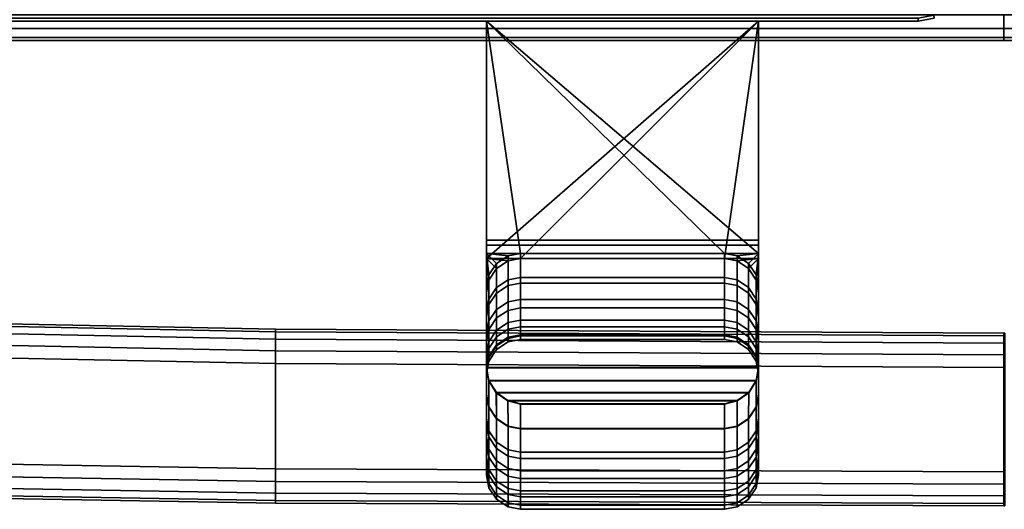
# Model space of a CAD drawing. Extents: x -17.9 to 17.9, y -15.4 to 14.9.
# Tile 4 of 9: x -4.5 to 0, y -15.4 to -13.2. Entities that reach past the tile are written whole.
import ezdxf

# ---------------------------------------------------------------- set-up
doc = ezdxf.new("R2010")
doc.units = 0
doc.linetypes.add('SOLIDLINE', pattern=[0])
for name, color, linetype in [('BSH_B36CT80SNB_SYMBOL___Doors', 7, 'SOLIDLINE'), ('BSH_B36CT80SNB_SYMBOL___Drawer', 7, 'SOLIDLINE'), ('BSH_B36CT80SNB_SYMBOL___Handle', 7, 'SOLIDLINE'), ('BSH_B36CT80SNB_SYMBOL___Handle_', 7, 'SOLIDLINE')]:
    doc.layers.add(name, color=color, linetype=linetype)

msp = doc.modelspace()

# ---------------------------------------------------------------- linework, layer by layer
at = {"layer": 'BSH_B36CT80SNB_SYMBOL___Doors', "color": 7}
for points in [[(-17.7291, -13.1891, 71.7825), (-17.7291, -13.2037, 71.7093), (-0.390636, -13.2037, 71.7093), (-0.390636, -13.1891, 71.7825)], [(-0.390636, -13.1891, 27.4997), (-0.390636, -13.2037, 27.5728), (-17.7291, -13.2037, 27.5728), (-17.7291, -13.1891, 27.4997)], [(-0.390636, -13.2037, 71.7093), (-17.7291, -13.2037, 71.7093), (-17.7291, -13.2037, 27.5728), (-0.390636, -13.2037, 27.5728)], [(-0.319023, -13.175, 71.7809), (-0.390636, -13.1891, 71.7825), (-0.390636, -13.2037, 71.7093), (-0.317447, -13.1891, 71.7093)], [(-0.319023, -13.175, 27.5012), (-0.317447, -13.1891, 27.5728), (-0.390636, -13.2037, 27.5728), (-0.390636, -13.1891, 27.4997)], [(-0.390636, -13.2037, 27.5728), (-0.317447, -13.1891, 27.5728), (-0.317447, -13.1891, 71.7093), (-0.390636, -13.2037, 71.7093)]]:
    msp.add_3dface(points, dxfattribs=at)
at = {"layer": 'BSH_B36CT80SNB_SYMBOL___Drawer', "color": 7}
for points in [[(-0.000751, -13.2356, 26.8263), (-0.000751, -13.1735, 26.8678), (-17.7291, -13.1735, 26.8678), (-17.7291, -13.2356, 26.8263)], [(-0.000751, -13.2356, 1.23129), (-17.7291, -13.2356, 1.23129), (-17.7291, -13.1735, 1.18983), (-0.000751, -13.1735, 1.18983)], [(-0.000751, -13.2356, 1.23129), (-0.000751, -13.1735, 1.18983), (17.7291, -13.1735, 1.18983), (17.7291, -13.2356, 1.23129)], [(-0.000751, -13.2356, 26.8263), (17.7291, -13.2356, 26.8263), (17.7291, -13.1735, 26.8678), (-0.000751, -13.1735, 26.8678)], [(-0.000751, -13.277, 26.7643), (-0.000751, -13.2356, 26.8263), (-17.7291, -13.2356, 26.8263), (-17.7291, -13.277, 26.7643)], [(-0.000751, -13.277, 1.29333), (-17.7291, -13.277, 1.29333), (-17.7291, -13.2356, 1.23129), (-0.000751, -13.2356, 1.23129)], [(-0.000751, -13.277, 1.29333), (-0.000751, -13.2356, 1.23129), (17.7291, -13.2356, 1.23129), (17.7291, -13.277, 1.29333)], [(-0.000751, -13.277, 26.7643), (17.7291, -13.277, 26.7643), (17.7291, -13.2356, 26.8263), (-0.000751, -13.2356, 26.8263)], [(-0.000751, -13.2916, 26.6911), (-0.000751, -13.277, 26.7643), (-17.7291, -13.277, 26.7643), (-17.7291, -13.2916, 26.6911)], [(-0.000751, -13.2916, 1.36652), (-17.7291, -13.2916, 1.36652), (-17.7291, -13.277, 1.29333), (-0.000751, -13.277, 1.29333)], [(-0.000751, -13.2916, 1.36652), (-15.7279, -13.2916, 24.5729), (-17.7291, -13.2916, 26.6911)], [(-0.000751, -13.2916, 1.36652), (-17.7291, -13.2916, 26.6911), (-17.7291, -13.2916, 1.36652)], [(-15.7279, -13.2916, 25.8184), (-0.000751, -13.2916, 26.6911), (-17.7291, -13.2916, 26.6911)], [(-0.000751, -13.2916, 1.36652), (-13.6804, -13.2916, 24.5729), (-15.7279, -13.2916, 24.5729)], [(-15.7279, -13.2916, 25.8184), (-13.6804, -13.2916, 25.8184), (-0.000751, -13.2916, 26.6911)], [(-0.000751, -13.2916, 1.36652), (-0.000751, -13.2916, 26.6911), (-13.6804, -13.2916, 25.8184)], [(-0.000751, -13.2916, 1.36652), (-13.6804, -13.2916, 25.8184), (-13.6804, -13.2916, 24.5729)], [(-0.000751, -13.2916, 1.36652), (-0.000751, -13.277, 1.29333), (17.7291, -13.277, 1.29333), (17.7291, -13.2916, 1.36652)], [(-0.000751, -13.2916, 26.6911), (17.7291, -13.2916, 26.6911), (17.7291, -13.277, 26.7643), (-0.000751, -13.277, 26.7643)], [(17.7291, -13.2916, 1.36652), (13.647, -13.2916, 24.5729), (-0.000751, -13.2916, 26.6911)], [(-0.000751, -13.2916, 26.6911), (13.647, -13.2916, 24.5729), (13.647, -13.2916, 25.8184)], [(-0.000751, -13.2916, 26.6911), (13.647, -13.2916, 25.8184), (17.7291, -13.2916, 26.6911)], [(-0.000751, -13.2916, 1.36652), (17.7291, -13.2916, 1.36652), (-0.000751, -13.2916, 26.6911)]]:
    msp.add_3dface(points, dxfattribs=at)
at = {"layer": 'BSH_B36CT80SNB_SYMBOL___Handle', "color": 7}
for points in [[(-2.35459, -14.2212, 65.038), (-2.35459, -13.2037, 65.038), (-2.35459, -13.2037, 62.9617), (-2.35459, -14.2819, 62.9617)], [(-1.1167, -13.2037, 34.238), (-1.1167, -14.1979, 34.238), (-2.35459, -14.1979, 34.238), (-2.35459, -13.2037, 34.238)], [(-2.35459, -13.2037, 65.038), (-2.35459, -14.2212, 65.038), (-1.1167, -14.2212, 65.038), (-1.1167, -13.2037, 65.038)], [(-2.35459, -14.2586, 36.3107), (-2.35459, -13.2037, 36.3107), (-2.35459, -13.2037, 34.238), (-2.35459, -14.1979, 34.238)], [(-2.35459, -13.2037, 36.3107), (-2.35459, -14.2586, 36.3107), (-2.19971, -14.2586, 36.3107)], [(-2.35459, -13.2037, 36.3107), (-2.19971, -14.2586, 36.3107), (-1.27159, -14.2586, 36.3107)], [(-2.35459, -13.2037, 36.3107), (-1.27159, -14.2586, 36.3107), (-1.1167, -14.2586, 36.3107)], [(-2.35459, -13.2037, 36.3107), (-1.1167, -14.2586, 36.3107), (-1.1167, -13.2037, 36.3107)], [(-1.1167, -13.2037, 62.9617), (-2.19971, -14.2819, 62.9617), (-2.35459, -14.2819, 62.9617)], [(-1.1167, -13.2037, 62.9617), (-2.35459, -14.2819, 62.9617), (-2.35459, -13.2037, 62.9617)], [(-1.1167, -13.2037, 62.9617), (-1.27159, -14.2819, 62.9617), (-2.19971, -14.2819, 62.9617)], [(-1.1167, -13.2037, 62.9617), (-1.1167, -14.2819, 62.9617), (-1.27159, -14.2819, 62.9617)], [(-1.1167, -13.2037, 65.038), (-1.1167, -14.2212, 65.038), (-1.1167, -14.2819, 62.9617), (-1.1167, -13.2037, 62.9617)], [(-1.1167, -13.2037, 36.3107), (-1.1167, -14.2586, 36.3107), (-1.1167, -14.1979, 34.238), (-1.1167, -13.2037, 34.238)], [(-1.1167, -14.1979, 34.238), (-1.1167, -14.7791, 34.2758), (-2.35459, -14.7791, 34.2758), (-2.35459, -14.1979, 34.238)], [(-2.35459, -14.1979, 34.238), (-2.35459, -14.7791, 34.2758), (-2.35459, -14.9007, 36.3107)], [(-2.35459, -14.1979, 34.238), (-2.35459, -14.9007, 36.3107), (-2.35459, -14.4137, 36.3107)], [(-2.35459, -14.1979, 34.238), (-2.35459, -14.4137, 36.3107), (-2.35459, -14.2586, 36.3107)], [(-1.1167, -14.2586, 36.3107), (-1.1167, -14.7791, 34.2758), (-1.1167, -14.1979, 34.238)], [(-2.35459, -14.2212, 65.038), (-2.35459, -14.7774, 65.0137), (-1.1167, -14.7774, 65.0137), (-1.1167, -14.2212, 65.038)], [(-2.35459, -14.2819, 62.9617), (-2.35459, -14.7774, 65.0137), (-2.35459, -14.2212, 65.038)], [(-1.1167, -14.2212, 65.038), (-1.1167, -14.7774, 65.0137), (-1.1167, -14.8989, 62.9617)], [(-1.1167, -14.2212, 65.038), (-1.1167, -14.8989, 62.9617), (-1.1167, -14.437, 62.9617)], [(-1.1167, -14.2212, 65.038), (-1.1167, -14.437, 62.9617), (-1.1167, -14.2819, 62.9617)], [(-2.35459, -14.2586, 36.3107), (-2.34372, -14.3566, 36.3107), (-2.30923, -14.304, 36.3107)], [(-2.35459, -14.4137, 36.3107), (-2.34372, -14.3566, 36.3107), (-2.35459, -14.2586, 36.3107)], [(-2.30923, -14.304, 36.3107), (-2.25672, -14.2695, 36.3107), (-2.35459, -14.2586, 36.3107)], [(-2.25672, -14.2695, 36.3107), (-2.19971, -14.2586, 36.3107), (-2.35459, -14.2586, 36.3107)], [(-2.35459, -14.2819, 62.9617), (-2.25672, -14.2928, 62.9617), (-2.30923, -14.3274, 62.9617)], [(-2.34372, -14.3799, 62.9617), (-2.35459, -14.437, 62.9617), (-2.35459, -14.2819, 62.9617)], [(-2.25672, -14.2928, 62.9617), (-2.35459, -14.2819, 62.9617), (-2.19971, -14.2819, 62.9617)], [(-2.30923, -14.3274, 62.9617), (-2.34372, -14.3799, 62.9617), (-2.35459, -14.2819, 62.9617)], [(-2.35459, -14.2819, 62.9617), (-2.35459, -14.437, 62.9617), (-2.35459, -14.8989, 62.9617)], [(-2.35459, -14.2819, 62.9617), (-2.35459, -14.8989, 62.9617), (-2.35459, -14.7774, 65.0137)], [(-2.25672, -14.2695, 36.3107), (-2.30923, -14.304, 36.3107), (-2.30923, -14.4134, 38.2607), (-2.25672, -14.3789, 38.2607)], [(-2.19971, -14.2586, 36.3107), (-2.25672, -14.2695, 36.3107), (-2.25672, -14.3789, 38.2607), (-2.19971, -14.368, 38.2607)], [(-2.19971, -14.3933, 60.7731), (-2.25672, -14.4042, 60.7731), (-2.25672, -14.2928, 62.9617), (-2.19971, -14.2819, 62.9617)], [(-1.27159, -14.368, 38.2607), (-1.27159, -14.2586, 36.3107), (-2.19971, -14.2586, 36.3107), (-2.19971, -14.368, 38.2607)], [(-1.27159, -14.3933, 60.7731), (-2.19971, -14.3933, 60.7731), (-2.19971, -14.2819, 62.9617), (-1.27159, -14.2819, 62.9617)], [(-1.1167, -14.2586, 36.3107), (-1.27159, -14.2586, 36.3107), (-1.21457, -14.2695, 36.3107)], [(-1.21457, -14.2695, 36.3107), (-1.27159, -14.2586, 36.3107), (-1.27159, -14.368, 38.2607), (-1.21457, -14.3789, 38.2607)], [(-1.21457, -14.4042, 60.7731), (-1.27159, -14.3933, 60.7731), (-1.27159, -14.2819, 62.9617), (-1.21457, -14.2928, 62.9617)], [(-1.1167, -14.2819, 62.9617), (-1.21457, -14.2928, 62.9617), (-1.27159, -14.2819, 62.9617)], [(-1.21457, -14.2695, 36.3107), (-1.16207, -14.304, 36.3107), (-1.1167, -14.2586, 36.3107)], [(-1.16207, -14.304, 36.3107), (-1.21457, -14.2695, 36.3107), (-1.21457, -14.3789, 38.2607), (-1.16207, -14.4134, 38.2607)], [(-1.16207, -14.3274, 62.9617), (-1.21457, -14.2928, 62.9617), (-1.1167, -14.2819, 62.9617)], [(-1.16207, -14.304, 36.3107), (-1.12758, -14.3566, 36.3107), (-1.1167, -14.2586, 36.3107)], [(-1.12758, -14.3799, 62.9617), (-1.16207, -14.3274, 62.9617), (-1.1167, -14.2819, 62.9617)], [(-1.1167, -14.2586, 36.3107), (-1.12758, -14.3566, 36.3107), (-1.1167, -14.4137, 36.3107)], [(-1.1167, -14.2819, 62.9617), (-1.1167, -14.437, 62.9617), (-1.12758, -14.3799, 62.9617)], [(-1.1167, -14.2586, 36.3107), (-1.1167, -14.4137, 36.3107), (-1.1167, -14.9007, 36.3107)], [(-1.1167, -14.2586, 36.3107), (-1.1167, -14.9007, 36.3107), (-1.1167, -14.7791, 34.2758)], [(-2.30923, -14.304, 36.3107), (-2.34372, -14.3566, 36.3107), (-2.34372, -14.466, 38.2607), (-2.30923, -14.4134, 38.2607)], [(-2.30923, -14.4387, 60.7731), (-2.34372, -14.4913, 60.7731), (-2.34372, -14.3799, 62.9617), (-2.30923, -14.3274, 62.9617)], [(-2.25672, -14.4042, 60.7731), (-2.30923, -14.4387, 60.7731), (-2.30923, -14.3274, 62.9617), (-2.25672, -14.2928, 62.9617)], [(-1.16207, -14.4387, 60.7731), (-1.21457, -14.4042, 60.7731), (-1.21457, -14.2928, 62.9617), (-1.16207, -14.3274, 62.9617)], [(-1.12758, -14.3566, 36.3107), (-1.16207, -14.304, 36.3107), (-1.16207, -14.4134, 38.2607), (-1.12758, -14.466, 38.2607)], [(-1.12758, -14.4913, 60.7731), (-1.16207, -14.4387, 60.7731), (-1.16207, -14.3274, 62.9617), (-1.12758, -14.3799, 62.9617)], [(-2.34372, -14.3566, 36.3107), (-2.35459, -14.4137, 36.3107), (-2.35459, -14.5231, 38.2607), (-2.34372, -14.466, 38.2607)], [(-2.34372, -14.4913, 60.7731), (-2.35459, -14.5484, 60.7731), (-2.35459, -14.437, 62.9617), (-2.34372, -14.3799, 62.9617)], [(-2.25672, -14.3789, 38.2607), (-2.30923, -14.4134, 38.2607), (-2.30923, -14.5129, 40.7927), (-2.25672, -14.4784, 40.7927)], [(-2.19971, -14.368, 38.2607), (-2.25672, -14.3789, 38.2607), (-2.25672, -14.4784, 40.7927), (-2.19971, -14.4675, 40.7927)], [(-1.27159, -14.4675, 40.7927), (-1.27159, -14.368, 38.2607), (-2.19971, -14.368, 38.2607), (-2.19971, -14.4675, 40.7927)], [(-1.21457, -14.3789, 38.2607), (-1.27159, -14.368, 38.2607), (-1.27159, -14.4675, 40.7927), (-1.21457, -14.4784, 40.7927)], [(-1.16207, -14.4134, 38.2607), (-1.21457, -14.3789, 38.2607), (-1.21457, -14.4784, 40.7927), (-1.16207, -14.5129, 40.7927)], [(-1.1167, -14.4137, 36.3107), (-1.12758, -14.3566, 36.3107), (-1.12758, -14.466, 38.2607), (-1.1167, -14.5231, 38.2607)], [(-1.1167, -14.5484, 60.7731), (-1.12758, -14.4913, 60.7731), (-1.12758, -14.3799, 62.9617), (-1.1167, -14.437, 62.9617)], [(-2.35459, -14.5231, 38.2607), (-2.35459, -14.4137, 36.3107), (-2.35459, -14.9007, 36.3107), (-2.35459, -15.0074, 38.2607)], [(-2.30923, -14.4134, 38.2607), (-2.34372, -14.466, 38.2607), (-2.34372, -14.5655, 40.7927), (-2.30923, -14.5129, 40.7927)], [(-2.25672, -14.5174, 57.8533), (-2.30923, -14.552, 57.8533), (-2.30923, -14.4387, 60.7731), (-2.25672, -14.4042, 60.7731)], [(-2.19971, -14.5066, 57.8533), (-2.25672, -14.5174, 57.8533), (-2.25672, -14.4042, 60.7731), (-2.19971, -14.3933, 60.7731)], [(-1.27159, -14.3933, 60.7731), (-1.27159, -14.5066, 57.8533), (-2.19971, -14.5066, 57.8533), (-2.19971, -14.3933, 60.7731)], [(-1.21457, -14.5174, 57.8533), (-1.27159, -14.5066, 57.8533), (-1.27159, -14.3933, 60.7731), (-1.21457, -14.4042, 60.7731)], [(-1.16207, -14.552, 57.8533), (-1.21457, -14.5174, 57.8533), (-1.21457, -14.4042, 60.7731), (-1.16207, -14.4387, 60.7731)], [(-1.12758, -14.466, 38.2607), (-1.16207, -14.4134, 38.2607), (-1.16207, -14.5129, 40.7927), (-1.12758, -14.5655, 40.7927)], [(-1.1167, -15.0074, 38.2607), (-1.1167, -14.9007, 36.3107), (-1.1167, -14.4137, 36.3107), (-1.1167, -14.5231, 38.2607)], [(-2.35459, -14.5484, 60.7731), (-2.35459, -15.0352, 60.7731), (-2.35459, -14.8989, 62.9617), (-2.35459, -14.437, 62.9617)], [(-2.34372, -14.466, 38.2607), (-2.35459, -14.5231, 38.2607), (-2.35459, -14.6226, 40.7927), (-2.34372, -14.5655, 40.7927)], [(-2.30923, -14.552, 57.8533), (-2.34372, -14.6045, 57.8533), (-2.34372, -14.4913, 60.7731), (-2.30923, -14.4387, 60.7731)], [(-2.19971, -14.4675, 40.7927), (-2.25672, -14.4784, 40.7927), (-2.25672, -14.5729, 43.2543), (-2.19971, -14.562, 43.2543)], [(-1.27159, -14.562, 43.2543), (-1.27159, -14.4675, 40.7927), (-2.19971, -14.4675, 40.7927), (-2.19971, -14.562, 43.2543)], [(-1.21457, -14.4784, 40.7927), (-1.27159, -14.4675, 40.7927), (-1.27159, -14.562, 43.2543), (-1.21457, -14.5729, 43.2543)], [(-1.12758, -14.6045, 57.8533), (-1.16207, -14.552, 57.8533), (-1.16207, -14.4387, 60.7731), (-1.12758, -14.4913, 60.7731)], [(-1.1167, -14.5231, 38.2607), (-1.12758, -14.466, 38.2607), (-1.12758, -14.5655, 40.7927), (-1.1167, -14.6226, 40.7927)], [(-1.1167, -15.0352, 60.7731), (-1.1167, -14.5484, 60.7731), (-1.1167, -14.437, 62.9617), (-1.1167, -14.8989, 62.9617)], [(-2.34372, -14.6045, 57.8533), (-2.35459, -14.6615, 57.8533), (-2.35459, -14.5484, 60.7731), (-2.34372, -14.4913, 60.7731)], [(-2.30923, -14.5129, 40.7927), (-2.34372, -14.5655, 40.7927), (-2.34372, -14.6599, 43.2543), (-2.30923, -14.6074, 43.2543)], [(-2.25672, -14.4784, 40.7927), (-2.30923, -14.5129, 40.7927), (-2.30923, -14.6074, 43.2543), (-2.25672, -14.5729, 43.2543)], [(-2.19971, -14.5923, 54.9335), (-2.25672, -14.6032, 54.9335), (-2.25672, -14.5174, 57.8533), (-2.19971, -14.5066, 57.8533)], [(-1.27159, -14.5066, 57.8533), (-1.27159, -14.5923, 54.9335), (-2.19971, -14.5923, 54.9335), (-2.19971, -14.5066, 57.8533)], [(-1.21457, -14.6032, 54.9335), (-1.27159, -14.5923, 54.9335), (-1.27159, -14.5066, 57.8533), (-1.21457, -14.5174, 57.8533)], [(-1.16207, -14.5129, 40.7927), (-1.21457, -14.4784, 40.7927), (-1.21457, -14.5729, 43.2543), (-1.16207, -14.6074, 43.2543)], [(-1.12758, -14.5655, 40.7927), (-1.16207, -14.5129, 40.7927), (-1.16207, -14.6074, 43.2543), (-1.12758, -14.6599, 43.2543)], [(-1.1167, -14.6615, 57.8533), (-1.12758, -14.6045, 57.8533), (-1.12758, -14.4913, 60.7731), (-1.1167, -14.5484, 60.7731)], [(-2.35459, -14.6226, 40.7927), (-2.35459, -14.5231, 38.2607), (-2.35459, -15.0074, 38.2607), (-2.35459, -15.0914, 40.7927)], [(-2.35459, -14.5484, 60.7731), (-2.35459, -14.6615, 57.8533), (-2.35459, -15.1271, 57.8533), (-2.35459, -15.0352, 60.7731)], [(-2.30923, -14.6377, 54.9335), (-2.34372, -14.6902, 54.9335), (-2.34372, -14.6045, 57.8533), (-2.30923, -14.552, 57.8533)], [(-2.25672, -14.6032, 54.9335), (-2.30923, -14.6377, 54.9335), (-2.30923, -14.552, 57.8533), (-2.25672, -14.5174, 57.8533)], [(-1.16207, -14.6377, 54.9335), (-1.21457, -14.6032, 54.9335), (-1.21457, -14.5174, 57.8533), (-1.16207, -14.552, 57.8533)], [(-1.12758, -14.6902, 54.9335), (-1.16207, -14.6377, 54.9335), (-1.16207, -14.552, 57.8533), (-1.12758, -14.6045, 57.8533)], [(-1.1167, -15.0914, 40.7927), (-1.1167, -15.0074, 38.2607), (-1.1167, -14.5231, 38.2607), (-1.1167, -14.6226, 40.7927)], [(-1.1167, -15.0352, 60.7731), (-1.1167, -15.1271, 57.8533), (-1.1167, -14.6615, 57.8533), (-1.1167, -14.5484, 60.7731)], [(-2.34372, -14.5655, 40.7927), (-2.35459, -14.6226, 40.7927), (-2.35459, -14.7169, 43.2543), (-2.34372, -14.6599, 43.2543)], [(-2.34372, -14.6902, 54.9335), (-2.35459, -14.7472, 54.9335), (-2.35459, -14.6615, 57.8533), (-2.34372, -14.6045, 57.8533)], [(-2.25672, -14.5729, 43.2543), (-2.30923, -14.6074, 43.2543), (-2.30923, -14.674, 46.1741), (-2.25672, -14.6395, 46.1741)], [(-2.25672, -14.6446, 52.0137), (-2.30923, -14.6791, 52.0137), (-2.30923, -14.6377, 54.9335), (-2.25672, -14.6032, 54.9335)], [(-2.19971, -14.562, 43.2543), (-2.25672, -14.5729, 43.2543), (-2.25672, -14.6395, 46.1741), (-2.19971, -14.6286, 46.1741)], [(-2.19971, -14.6337, 52.0137), (-2.25672, -14.6446, 52.0137), (-2.25672, -14.6032, 54.9335), (-2.19971, -14.5923, 54.9335)], [(-1.27159, -14.6286, 46.1741), (-1.27159, -14.562, 43.2543), (-2.19971, -14.562, 43.2543), (-2.19971, -14.6286, 46.1741)], [(-1.27159, -14.5923, 54.9335), (-1.27159, -14.6337, 52.0137), (-2.19971, -14.6337, 52.0137), (-2.19971, -14.5923, 54.9335)], [(-1.21457, -14.5729, 43.2543), (-1.27159, -14.562, 43.2543), (-1.27159, -14.6286, 46.1741), (-1.21457, -14.6395, 46.1741)], [(-1.21457, -14.6446, 52.0137), (-1.27159, -14.6337, 52.0137), (-1.27159, -14.5923, 54.9335), (-1.21457, -14.6032, 54.9335)], [(-1.16207, -14.6074, 43.2543), (-1.21457, -14.5729, 43.2543), (-1.21457, -14.6395, 46.1741), (-1.16207, -14.674, 46.1741)], [(-1.16207, -14.6791, 52.0137), (-1.21457, -14.6446, 52.0137), (-1.21457, -14.6032, 54.9335), (-1.16207, -14.6377, 54.9335)], [(-1.1167, -14.6226, 40.7927), (-1.12758, -14.5655, 40.7927), (-1.12758, -14.6599, 43.2543), (-1.1167, -14.7169, 43.2543)], [(-1.1167, -14.7472, 54.9335), (-1.12758, -14.6902, 54.9335), (-1.12758, -14.6045, 57.8533), (-1.1167, -14.6615, 57.8533)], [(-2.35459, -14.7169, 43.2543), (-2.35459, -14.6226, 40.7927), (-2.35459, -15.0914, 40.7927), (-2.35459, -15.1833, 43.2543)], [(-2.30923, -14.6074, 43.2543), (-2.34372, -14.6599, 43.2543), (-2.34372, -14.7265, 46.1741), (-2.30923, -14.674, 46.1741)], [(-2.30923, -14.6791, 52.0137), (-2.34372, -14.7316, 52.0137), (-2.34372, -14.6902, 54.9335), (-2.30923, -14.6377, 54.9335)], [(-2.25672, -14.6395, 46.1741), (-2.30923, -14.674, 46.1741), (-2.30923, -14.6955, 49.0939), (-2.25672, -14.6611, 49.0939)], [(-2.25672, -14.6611, 49.0939), (-2.30923, -14.6955, 49.0939), (-2.30923, -14.6791, 52.0137), (-2.25672, -14.6446, 52.0137)], [(-2.19971, -14.6286, 46.1741), (-2.25672, -14.6395, 46.1741), (-2.25672, -14.6611, 49.0939), (-2.19971, -14.6502, 49.0939)], [(-2.19971, -14.6502, 49.0939), (-2.25672, -14.6611, 49.0939), (-2.25672, -14.6446, 52.0137), (-2.19971, -14.6337, 52.0137)], [(-1.27159, -14.6502, 49.0939), (-1.27159, -14.6286, 46.1741), (-2.19971, -14.6286, 46.1741), (-2.19971, -14.6502, 49.0939)], [(-1.27159, -14.6337, 52.0137), (-1.27159, -14.6502, 49.0939), (-2.19971, -14.6502, 49.0939), (-2.19971, -14.6337, 52.0137)], [(-1.21457, -14.6395, 46.1741), (-1.27159, -14.6286, 46.1741), (-1.27159, -14.6502, 49.0939), (-1.21457, -14.6611, 49.0939)], [(-1.21457, -14.6611, 49.0939), (-1.27159, -14.6502, 49.0939), (-1.27159, -14.6337, 52.0137), (-1.21457, -14.6446, 52.0137)], [(-1.16207, -14.674, 46.1741), (-1.21457, -14.6395, 46.1741), (-1.21457, -14.6611, 49.0939), (-1.16207, -14.6955, 49.0939)], [(-1.16207, -14.6955, 49.0939), (-1.21457, -14.6611, 49.0939), (-1.21457, -14.6446, 52.0137), (-1.16207, -14.6791, 52.0137)], [(-1.12758, -14.6599, 43.2543), (-1.16207, -14.6074, 43.2543), (-1.16207, -14.674, 46.1741), (-1.12758, -14.7265, 46.1741)], [(-1.12758, -14.7316, 52.0137), (-1.16207, -14.6791, 52.0137), (-1.16207, -14.6377, 54.9335), (-1.12758, -14.6902, 54.9335)], [(-1.1167, -15.1833, 43.2543), (-1.1167, -15.0914, 40.7927), (-1.1167, -14.6226, 40.7927), (-1.1167, -14.7169, 43.2543)], [(-2.34372, -14.6599, 43.2543), (-2.35459, -14.7169, 43.2543), (-2.35459, -14.7835, 46.1741), (-2.34372, -14.7265, 46.1741)], [(-2.35459, -14.6615, 57.8533), (-2.35459, -14.7472, 54.9335), (-2.35459, -15.2094, 54.9335), (-2.35459, -15.1271, 57.8533)], [(-2.34372, -14.7316, 52.0137), (-2.35459, -14.7886, 52.0137), (-2.35459, -14.7472, 54.9335), (-2.34372, -14.6902, 54.9335)], [(-2.30923, -14.674, 46.1741), (-2.34372, -14.7265, 46.1741), (-2.34372, -14.7481, 49.0939), (-2.30923, -14.6955, 49.0939)], [(-2.30923, -14.6955, 49.0939), (-2.34372, -14.7481, 49.0939), (-2.34372, -14.7316, 52.0137), (-2.30923, -14.6791, 52.0137)], [(-1.12758, -14.7265, 46.1741), (-1.16207, -14.674, 46.1741), (-1.16207, -14.6955, 49.0939), (-1.12758, -14.7481, 49.0939)], [(-1.12758, -14.7481, 49.0939), (-1.16207, -14.6955, 49.0939), (-1.16207, -14.6791, 52.0137), (-1.12758, -14.7316, 52.0137)], [(-1.1167, -14.7169, 43.2543), (-1.12758, -14.6599, 43.2543), (-1.12758, -14.7265, 46.1741), (-1.1167, -14.7835, 46.1741)], [(-1.1167, -14.7886, 52.0137), (-1.12758, -14.7316, 52.0137), (-1.12758, -14.6902, 54.9335), (-1.1167, -14.7472, 54.9335)], [(-1.1167, -15.1271, 57.8533), (-1.1167, -15.2094, 54.9335), (-1.1167, -14.7472, 54.9335), (-1.1167, -14.6615, 57.8533)], [(-2.35459, -14.7835, 46.1741), (-2.35459, -14.7169, 43.2543), (-2.35459, -15.1833, 43.2543), (-2.35459, -15.2474, 46.1741)], [(-2.34372, -14.7265, 46.1741), (-2.35459, -14.7835, 46.1741), (-2.35459, -14.8051, 49.0939), (-2.34372, -14.7481, 49.0939)], [(-2.34372, -14.7481, 49.0939), (-2.35459, -14.8051, 49.0939), (-2.35459, -14.7886, 52.0137), (-2.34372, -14.7316, 52.0137)], [(-1.1167, -14.7835, 46.1741), (-1.12758, -14.7265, 46.1741), (-1.12758, -14.7481, 49.0939), (-1.1167, -14.8051, 49.0939)], [(-1.1167, -14.8051, 49.0939), (-1.12758, -14.7481, 49.0939), (-1.12758, -14.7316, 52.0137), (-1.1167, -14.7886, 52.0137)], [(-1.1167, -15.2474, 46.1741), (-1.1167, -15.1833, 43.2543), (-1.1167, -14.7169, 43.2543), (-1.1167, -14.7835, 46.1741)], [(-2.35459, -14.7472, 54.9335), (-2.35459, -14.7886, 52.0137), (-2.35459, -15.2475, 52.0137), (-2.35459, -15.2094, 54.9335)], [(-2.35459, -14.8989, 62.9617), (-2.34372, -14.956, 62.9617), (-2.34383, -14.8361, 65.0008), (-2.35459, -14.7774, 65.0137)], [(-2.35459, -14.7774, 65.0137), (-2.34383, -14.8361, 65.0008), (-1.12746, -14.8361, 65.0008), (-1.1167, -14.7774, 65.0137)], [(-2.35459, -14.7791, 34.2758), (-2.34386, -14.8381, 34.29), (-2.34372, -14.9578, 36.3107), (-2.35459, -14.9007, 36.3107)], [(-1.1167, -14.7791, 34.2758), (-1.12744, -14.8381, 34.29), (-2.34386, -14.8381, 34.29), (-2.35459, -14.7791, 34.2758)], [(-2.35459, -14.8051, 49.0939), (-2.35459, -14.7835, 46.1741), (-2.35459, -15.2474, 46.1741), (-2.35459, -15.2665, 49.0939)], [(-1.1167, -14.7774, 65.0137), (-1.12746, -14.8361, 65.0008), (-1.12758, -14.956, 62.9617), (-1.1167, -14.8989, 62.9617)], [(-1.1167, -14.9007, 36.3107), (-1.12758, -14.9578, 36.3107), (-1.12744, -14.8381, 34.29), (-1.1167, -14.7791, 34.2758)], [(-1.1167, -15.2094, 54.9335), (-1.1167, -15.2475, 52.0137), (-1.1167, -14.7886, 52.0137), (-1.1167, -14.7472, 54.9335)], [(-1.1167, -15.2665, 49.0939), (-1.1167, -15.2474, 46.1741), (-1.1167, -14.7835, 46.1741), (-1.1167, -14.8051, 49.0939)], [(-2.35459, -14.7886, 52.0137), (-2.35459, -14.8051, 49.0939), (-2.35459, -15.2665, 49.0939), (-2.35459, -15.2475, 52.0137)], [(-1.1167, -15.2475, 52.0137), (-1.1167, -15.2665, 49.0939), (-1.1167, -14.8051, 49.0939), (-1.1167, -14.7886, 52.0137)], [(-2.34386, -14.8381, 34.29), (-2.31003, -14.8922, 34.3263), (-2.30923, -15.0103, 36.3107), (-2.34372, -14.9578, 36.3107)], [(-1.12744, -14.8381, 34.29), (-1.16127, -14.8922, 34.3263), (-2.31003, -14.8922, 34.3263), (-2.34386, -14.8381, 34.29)], [(-2.34372, -14.956, 62.9617), (-2.30923, -15.0086, 62.9617), (-2.30989, -14.8903, 64.9655), (-2.34383, -14.8361, 65.0008)], [(-2.34383, -14.8361, 65.0008), (-2.30989, -14.8903, 64.9655), (-1.16141, -14.8903, 64.9655), (-1.12746, -14.8361, 65.0008)], [(-1.12746, -14.8361, 65.0008), (-1.16141, -14.8903, 64.9655), (-1.16207, -15.0086, 62.9617), (-1.12758, -14.956, 62.9617)], [(-1.12758, -14.9578, 36.3107), (-1.16207, -15.0103, 36.3107), (-1.16127, -14.8922, 34.3263), (-1.12744, -14.8381, 34.29)], [(-2.35459, -15.0352, 60.7731), (-2.34372, -15.0922, 60.7731), (-2.34372, -14.956, 62.9617), (-2.35459, -14.8989, 62.9617)], [(-2.35459, -14.9007, 36.3107), (-2.34372, -14.9578, 36.3107), (-2.34372, -15.0644, 38.2607), (-2.35459, -15.0074, 38.2607)], [(-2.31003, -14.8922, 34.3263), (-2.25796, -14.9292, 34.3791), (-2.25672, -15.0449, 36.3107), (-2.30923, -15.0103, 36.3107)], [(-1.16127, -14.8922, 34.3263), (-1.21333, -14.9292, 34.3791), (-2.25796, -14.9292, 34.3791), (-2.31003, -14.8922, 34.3263)], [(-2.30923, -15.0086, 62.9617), (-2.25672, -15.0431, 62.9617), (-2.25775, -14.9273, 64.9134), (-2.30989, -14.8903, 64.9655)], [(-2.30989, -14.8903, 64.9655), (-2.25775, -14.9273, 64.9134), (-1.21355, -14.9273, 64.9134), (-1.16141, -14.8903, 64.9655)], [(-1.16141, -14.8903, 64.9655), (-1.21355, -14.9273, 64.9134), (-1.21457, -15.0431, 62.9617), (-1.16207, -15.0086, 62.9617)], [(-1.16207, -15.0103, 36.3107), (-1.21457, -15.0449, 36.3107), (-1.21333, -14.9292, 34.3791), (-1.16127, -14.8922, 34.3263)], [(-1.1167, -14.8989, 62.9617), (-1.12758, -14.956, 62.9617), (-1.12758, -15.0922, 60.7731), (-1.1167, -15.0352, 60.7731)], [(-1.1167, -15.0074, 38.2607), (-1.12758, -15.0644, 38.2607), (-1.12758, -14.9578, 36.3107), (-1.1167, -14.9007, 36.3107)], [(-2.34372, -15.0922, 60.7731), (-2.30923, -15.1448, 60.7731), (-2.30923, -15.0086, 62.9617), (-2.34372, -14.956, 62.9617)], [(-2.34372, -14.9578, 36.3107), (-2.30923, -15.0103, 36.3107), (-2.30923, -15.117, 38.2607), (-2.34372, -15.0644, 38.2607)], [(-2.25796, -14.9292, 34.3791), (-2.19971, -14.9433, 34.4364), (-2.19971, -15.0558, 36.3107), (-2.25672, -15.0449, 36.3107)], [(-1.21333, -14.9292, 34.3791), (-1.27159, -14.9433, 34.4364), (-2.19971, -14.9433, 34.4364), (-2.25796, -14.9292, 34.3791)], [(-2.25672, -15.0431, 62.9617), (-2.19971, -15.054, 62.9617), (-2.19971, -14.9415, 64.8565), (-2.25775, -14.9273, 64.9134)], [(-2.25775, -14.9273, 64.9134), (-2.19971, -14.9415, 64.8565), (-1.27159, -14.9415, 64.8565), (-1.21355, -14.9273, 64.9134)], [(-1.27159, -15.054, 62.9617), (-1.27159, -14.9415, 64.8565), (-2.19971, -14.9415, 64.8565), (-2.19971, -15.054, 62.9617)], [(-1.27159, -14.9433, 34.4364), (-1.27159, -15.0558, 36.3107), (-2.19971, -15.0558, 36.3107), (-2.19971, -14.9433, 34.4364)], [(-1.21355, -14.9273, 64.9134), (-1.27159, -14.9415, 64.8565), (-1.27159, -15.054, 62.9617), (-1.21457, -15.0431, 62.9617)], [(-1.21457, -15.0449, 36.3107), (-1.27159, -15.0558, 36.3107), (-1.27159, -14.9433, 34.4364), (-1.21333, -14.9292, 34.3791)], [(-1.12758, -14.956, 62.9617), (-1.16207, -15.0086, 62.9617), (-1.16207, -15.1448, 60.7731), (-1.12758, -15.0922, 60.7731)], [(-1.12758, -15.0644, 38.2607), (-1.16207, -15.117, 38.2607), (-1.16207, -15.0103, 36.3107), (-1.12758, -14.9578, 36.3107)], [(-2.35459, -15.0074, 38.2607), (-2.34372, -15.0644, 38.2607), (-2.34372, -15.1484, 40.7927), (-2.35459, -15.0914, 40.7927)], [(-2.30923, -15.1448, 60.7731), (-2.25672, -15.1793, 60.7731), (-2.25672, -15.0431, 62.9617), (-2.30923, -15.0086, 62.9617)], [(-1.16207, -15.0086, 62.9617), (-1.21457, -15.0431, 62.9617), (-1.21457, -15.1793, 60.7731), (-1.16207, -15.1448, 60.7731)], [(-1.1167, -15.0914, 40.7927), (-1.12758, -15.1484, 40.7927), (-1.12758, -15.0644, 38.2607), (-1.1167, -15.0074, 38.2607)], [(-2.35459, -15.1271, 57.8533), (-2.34372, -15.1841, 57.8533), (-2.34372, -15.0922, 60.7731), (-2.35459, -15.0352, 60.7731)], [(-2.30923, -15.0103, 36.3107), (-2.25672, -15.0449, 36.3107), (-2.25672, -15.1515, 38.2607), (-2.30923, -15.117, 38.2607)], [(-2.25672, -15.1793, 60.7731), (-2.19971, -15.1902, 60.7731), (-2.19971, -15.054, 62.9617), (-2.25672, -15.0431, 62.9617)], [(-2.25672, -15.0449, 36.3107), (-2.19971, -15.0558, 36.3107), (-2.19971, -15.1624, 38.2607), (-2.25672, -15.1515, 38.2607)], [(-2.19971, -15.1902, 60.7731), (-1.27159, -15.1902, 60.7731), (-1.27159, -15.054, 62.9617), (-2.19971, -15.054, 62.9617)], [(-1.21457, -15.0431, 62.9617), (-1.27159, -15.054, 62.9617), (-1.27159, -15.1902, 60.7731), (-1.21457, -15.1793, 60.7731)], [(-1.21457, -15.1515, 38.2607), (-1.27159, -15.1624, 38.2607), (-1.27159, -15.0558, 36.3107), (-1.21457, -15.0449, 36.3107)], [(-1.16207, -15.117, 38.2607), (-1.21457, -15.1515, 38.2607), (-1.21457, -15.0449, 36.3107), (-1.16207, -15.0103, 36.3107)], [(-1.1167, -15.0352, 60.7731), (-1.12758, -15.0922, 60.7731), (-1.12758, -15.1841, 57.8533), (-1.1167, -15.1271, 57.8533)], [(-2.35459, -15.0914, 40.7927), (-2.34372, -15.1484, 40.7927), (-2.34372, -15.2404, 43.2543), (-2.35459, -15.1833, 43.2543)], [(-2.34372, -15.0644, 38.2607), (-2.30923, -15.117, 38.2607), (-2.30923, -15.201, 40.7927), (-2.34372, -15.1484, 40.7927)], [(-2.34372, -15.1841, 57.8533), (-2.30923, -15.2367, 57.8533), (-2.30923, -15.1448, 60.7731), (-2.34372, -15.0922, 60.7731)], [(-2.19971, -15.1624, 38.2607), (-2.19971, -15.0558, 36.3107), (-1.27159, -15.0558, 36.3107), (-1.27159, -15.1624, 38.2607)], [(-1.12758, -15.1484, 40.7927), (-1.16207, -15.201, 40.7927), (-1.16207, -15.117, 38.2607), (-1.12758, -15.0644, 38.2607)], [(-1.12758, -15.0922, 60.7731), (-1.16207, -15.1448, 60.7731), (-1.16207, -15.2367, 57.8533), (-1.12758, -15.1841, 57.8533)], [(-1.1167, -15.1833, 43.2543), (-1.12758, -15.2404, 43.2543), (-1.12758, -15.1484, 40.7927), (-1.1167, -15.0914, 40.7927)], [(-2.35459, -15.2094, 54.9335), (-2.34372, -15.2664, 54.9335), (-2.34372, -15.1841, 57.8533), (-2.35459, -15.1271, 57.8533)], [(-2.30923, -15.117, 38.2607), (-2.25672, -15.1515, 38.2607), (-2.25672, -15.2355, 40.7927), (-2.30923, -15.201, 40.7927)], [(-1.16207, -15.201, 40.7927), (-1.21457, -15.2355, 40.7927), (-1.21457, -15.1515, 38.2607), (-1.16207, -15.117, 38.2607)], [(-1.1167, -15.1271, 57.8533), (-1.12758, -15.1841, 57.8533), (-1.12758, -15.2664, 54.9335), (-1.1167, -15.2094, 54.9335)], [(-2.35459, -15.1833, 43.2543), (-2.34372, -15.2404, 43.2543), (-2.34372, -15.3045, 46.1741), (-2.35459, -15.2474, 46.1741)], [(-2.34372, -15.1484, 40.7927), (-2.30923, -15.201, 40.7927), (-2.30923, -15.2929, 43.2543), (-2.34372, -15.2404, 43.2543)], [(-2.34372, -15.2664, 54.9335), (-2.30923, -15.319, 54.9335), (-2.30923, -15.2367, 57.8533), (-2.34372, -15.1841, 57.8533)], [(-2.30923, -15.2367, 57.8533), (-2.25672, -15.2712, 57.8533), (-2.25672, -15.1793, 60.7731), (-2.30923, -15.1448, 60.7731)], [(-2.25672, -15.1515, 38.2607), (-2.19971, -15.1624, 38.2607), (-2.19971, -15.2464, 40.7927), (-2.25672, -15.2355, 40.7927)], [(-2.25672, -15.2712, 57.8533), (-2.19971, -15.2821, 57.8533), (-2.19971, -15.1902, 60.7731), (-2.25672, -15.1793, 60.7731)], [(-2.19971, -15.2464, 40.7927), (-2.19971, -15.1624, 38.2607), (-1.27159, -15.1624, 38.2607), (-1.27159, -15.2464, 40.7927)], [(-1.21457, -15.2355, 40.7927), (-1.27159, -15.2464, 40.7927), (-1.27159, -15.1624, 38.2607), (-1.21457, -15.1515, 38.2607)], [(-1.21457, -15.1793, 60.7731), (-1.27159, -15.1902, 60.7731), (-1.27159, -15.2821, 57.8533), (-1.21457, -15.2712, 57.8533)], [(-1.16207, -15.1448, 60.7731), (-1.21457, -15.1793, 60.7731), (-1.21457, -15.2712, 57.8533), (-1.16207, -15.2367, 57.8533)], [(-1.12758, -15.2404, 43.2543), (-1.16207, -15.2929, 43.2543), (-1.16207, -15.201, 40.7927), (-1.12758, -15.1484, 40.7927)], [(-1.12758, -15.1841, 57.8533), (-1.16207, -15.2367, 57.8533), (-1.16207, -15.319, 54.9335), (-1.12758, -15.2664, 54.9335)], [(-1.1167, -15.2474, 46.1741), (-1.12758, -15.3045, 46.1741), (-1.12758, -15.2404, 43.2543), (-1.1167, -15.1833, 43.2543)], [(-2.35459, -15.2475, 52.0137), (-2.34372, -15.3045, 52.0137), (-2.34372, -15.2664, 54.9335), (-2.35459, -15.2094, 54.9335)], [(-2.30923, -15.201, 40.7927), (-2.25672, -15.2355, 40.7927), (-2.25672, -15.3274, 43.2543), (-2.30923, -15.2929, 43.2543)], [(-2.19971, -15.1902, 60.7731), (-2.19971, -15.2821, 57.8533), (-1.27159, -15.2821, 57.8533), (-1.27159, -15.1902, 60.7731)], [(-1.16207, -15.2929, 43.2543), (-1.21457, -15.3274, 43.2543), (-1.21457, -15.2355, 40.7927), (-1.16207, -15.201, 40.7927)], [(-1.1167, -15.2094, 54.9335), (-1.12758, -15.2664, 54.9335), (-1.12758, -15.3045, 52.0137), (-1.1167, -15.2475, 52.0137)], [(-2.35459, -15.2474, 46.1741), (-2.34372, -15.3045, 46.1741), (-2.34372, -15.3235, 49.0939), (-2.35459, -15.2665, 49.0939)], [(-2.35459, -15.2665, 49.0939), (-2.34372, -15.3235, 49.0939), (-2.34372, -15.3045, 52.0137), (-2.35459, -15.2475, 52.0137)], [(-2.34372, -15.2404, 43.2543), (-2.30923, -15.2929, 43.2543), (-2.30923, -15.357, 46.1741), (-2.34372, -15.3045, 46.1741)], [(-2.34372, -15.3045, 52.0137), (-2.30923, -15.357, 52.0137), (-2.30923, -15.319, 54.9335), (-2.34372, -15.2664, 54.9335)], [(-2.30923, -15.319, 54.9335), (-2.25672, -15.3535, 54.9335), (-2.25672, -15.2712, 57.8533), (-2.30923, -15.2367, 57.8533)], [(-2.25672, -15.2355, 40.7927), (-2.19971, -15.2464, 40.7927), (-2.19971, -15.3383, 43.2543), (-2.25672, -15.3274, 43.2543)], [(-2.25672, -15.3535, 54.9335), (-2.19971, -15.3643, 54.9335), (-2.19971, -15.2821, 57.8533), (-2.25672, -15.2712, 57.8533)], [(-2.19971, -15.3383, 43.2543), (-2.19971, -15.2464, 40.7927), (-1.27159, -15.2464, 40.7927), (-1.27159, -15.3383, 43.2543)], [(-1.21457, -15.3274, 43.2543), (-1.27159, -15.3383, 43.2543), (-1.27159, -15.2464, 40.7927), (-1.21457, -15.2355, 40.7927)], [(-1.21457, -15.2712, 57.8533), (-1.27159, -15.2821, 57.8533), (-1.27159, -15.3643, 54.9335), (-1.21457, -15.3535, 54.9335)], [(-1.16207, -15.2367, 57.8533), (-1.21457, -15.2712, 57.8533), (-1.21457, -15.3535, 54.9335), (-1.16207, -15.319, 54.9335)], [(-1.12758, -15.3045, 46.1741), (-1.16207, -15.357, 46.1741), (-1.16207, -15.2929, 43.2543), (-1.12758, -15.2404, 43.2543)], [(-1.12758, -15.2664, 54.9335), (-1.16207, -15.319, 54.9335), (-1.16207, -15.357, 52.0137), (-1.12758, -15.3045, 52.0137)], [(-1.1167, -15.2665, 49.0939), (-1.12758, -15.3235, 49.0939), (-1.12758, -15.3045, 46.1741), (-1.1167, -15.2474, 46.1741)], [(-1.1167, -15.2475, 52.0137), (-1.12758, -15.3045, 52.0137), (-1.12758, -15.3235, 49.0939), (-1.1167, -15.2665, 49.0939)], [(-2.34372, -15.3235, 49.0939), (-2.30923, -15.376, 49.0939), (-2.30923, -15.357, 52.0137), (-2.34372, -15.3045, 52.0137)], [(-2.34372, -15.3045, 46.1741), (-2.30923, -15.357, 46.1741), (-2.30923, -15.376, 49.0939), (-2.34372, -15.3235, 49.0939)], [(-2.30923, -15.2929, 43.2543), (-2.25672, -15.3274, 43.2543), (-2.25672, -15.3915, 46.1741), (-2.30923, -15.357, 46.1741)], [(-2.30923, -15.357, 52.0137), (-2.25672, -15.3915, 52.0137), (-2.25672, -15.3535, 54.9335), (-2.30923, -15.319, 54.9335)], [(-2.19971, -15.2821, 57.8533), (-2.19971, -15.3643, 54.9335), (-1.27159, -15.3643, 54.9335), (-1.27159, -15.2821, 57.8533)], [(-1.16207, -15.357, 46.1741), (-1.21457, -15.3915, 46.1741), (-1.21457, -15.3274, 43.2543), (-1.16207, -15.2929, 43.2543)], [(-1.16207, -15.319, 54.9335), (-1.21457, -15.3535, 54.9335), (-1.21457, -15.3915, 52.0137), (-1.16207, -15.357, 52.0137)], [(-1.12758, -15.3045, 52.0137), (-1.16207, -15.357, 52.0137), (-1.16207, -15.376, 49.0939), (-1.12758, -15.3235, 49.0939)], [(-1.12758, -15.3235, 49.0939), (-1.16207, -15.376, 49.0939), (-1.16207, -15.357, 46.1741), (-1.12758, -15.3045, 46.1741)], [(-2.30923, -15.376, 49.0939), (-2.25672, -15.4105, 49.0939), (-2.25672, -15.3915, 52.0137), (-2.30923, -15.357, 52.0137)], [(-2.30923, -15.357, 46.1741), (-2.25672, -15.3915, 46.1741), (-2.25672, -15.4105, 49.0939), (-2.30923, -15.376, 49.0939)], [(-2.25672, -15.3274, 43.2543), (-2.19971, -15.3383, 43.2543), (-2.19971, -15.4024, 46.1741), (-2.25672, -15.3915, 46.1741)], [(-2.25672, -15.3915, 52.0137), (-2.19971, -15.4024, 52.0137), (-2.19971, -15.3643, 54.9335), (-2.25672, -15.3535, 54.9335)], [(-2.19971, -15.4024, 46.1741), (-2.19971, -15.3383, 43.2543), (-1.27159, -15.3383, 43.2543), (-1.27159, -15.4024, 46.1741)], [(-2.19971, -15.3643, 54.9335), (-2.19971, -15.4024, 52.0137), (-1.27159, -15.4024, 52.0137), (-1.27159, -15.3643, 54.9335)], [(-1.21457, -15.3915, 46.1741), (-1.27159, -15.4024, 46.1741), (-1.27159, -15.3383, 43.2543), (-1.21457, -15.3274, 43.2543)], [(-1.21457, -15.3535, 54.9335), (-1.27159, -15.3643, 54.9335), (-1.27159, -15.4024, 52.0137), (-1.21457, -15.3915, 52.0137)], [(-1.16207, -15.357, 52.0137), (-1.21457, -15.3915, 52.0137), (-1.21457, -15.4105, 49.0939), (-1.16207, -15.376, 49.0939)], [(-1.16207, -15.376, 49.0939), (-1.21457, -15.4105, 49.0939), (-1.21457, -15.3915, 46.1741), (-1.16207, -15.357, 46.1741)], [(-2.25672, -15.4105, 49.0939), (-2.19971, -15.4214, 49.0939), (-2.19971, -15.4024, 52.0137), (-2.25672, -15.3915, 52.0137)], [(-2.25672, -15.3915, 46.1741), (-2.19971, -15.4024, 46.1741), (-2.19971, -15.4214, 49.0939), (-2.25672, -15.4105, 49.0939)], [(-2.19971, -15.4024, 52.0137), (-2.19971, -15.4214, 49.0939), (-1.27159, -15.4214, 49.0939), (-1.27159, -15.4024, 52.0137)], [(-2.19971, -15.4214, 49.0939), (-2.19971, -15.4024, 46.1741), (-1.27159, -15.4024, 46.1741), (-1.27159, -15.4214, 49.0939)], [(-1.21457, -15.4105, 49.0939), (-1.27159, -15.4214, 49.0939), (-1.27159, -15.4024, 46.1741), (-1.21457, -15.3915, 46.1741)], [(-1.21457, -15.3915, 52.0137), (-1.27159, -15.4024, 52.0137), (-1.27159, -15.4214, 49.0939), (-1.21457, -15.4105, 49.0939)]]:
    msp.add_3dface(points, dxfattribs=at)
at = {"layer": 'BSH_B36CT80SNB_SYMBOL___Handle_', "color": 7}
for points in [[(-6.31487, -14.5539, 24.6708), (-6.31487, -14.543, 24.7278), (-3.31487, -14.6034, 24.7278), (-3.31487, -14.6143, 24.6708)], [(-3.31487, -14.6034, 24.7278), (-6.31487, -14.543, 24.7278), (-6.31487, -14.543, 25.6635), (-3.31487, -14.6034, 25.6635)], [(-6.31487, -14.543, 25.6635), (-6.31487, -14.5539, 25.7205), (-3.31487, -14.6143, 25.7205), (-3.31487, -14.6034, 25.6635)], [(-6.31487, -14.5883, 24.6183), (-6.31487, -14.5539, 24.6708), (-3.31487, -14.6143, 24.6708), (-3.31487, -14.6487, 24.6183)], [(-6.31487, -14.5539, 25.7205), (-6.31487, -14.5883, 25.773), (-3.31487, -14.6487, 25.773), (-3.31487, -14.6143, 25.7205)], [(-6.31487, -14.6409, 24.5838), (-6.31487, -14.5883, 24.6183), (-3.31487, -14.6487, 24.6183), (-3.31487, -14.7013, 24.5838)], [(-6.31487, -14.5883, 25.773), (-6.31487, -14.6409, 25.8075), (-3.31487, -14.7013, 25.8075), (-3.31487, -14.6487, 25.773)], [(-0.000751, -14.6217, 24.7278), (-3.31487, -14.6034, 24.7278), (-3.31487, -14.6034, 25.6635), (-0.000751, -14.6217, 25.6635)], [(-0.000751, -14.6217, 25.6635), (-3.31487, -14.6034, 25.6635), (-3.31487, -14.6143, 25.7205), (-0.000751, -14.6326, 25.7205)], [(-0.000751, -14.6326, 24.6708), (-3.31487, -14.6143, 24.6708), (-3.31487, -14.6034, 24.7278), (-0.000751, -14.6217, 24.7278)], [(-6.31487, -14.6409, 25.8075), (-6.31487, -14.6979, 25.8184), (-3.31487, -14.7583, 25.8184), (-3.31487, -14.7013, 25.8075)], [(-6.31487, -14.6979, 24.5729), (-6.31487, -14.6409, 24.5838), (-3.31487, -14.7013, 24.5838), (-3.31487, -14.7583, 24.5729)], [(-0.000751, -14.6671, 24.6183), (-3.31487, -14.6487, 24.6183), (-3.31487, -14.6143, 24.6708), (-0.000751, -14.6326, 24.6708)], [(-0.000751, -14.6326, 25.7205), (-3.31487, -14.6143, 25.7205), (-3.31487, -14.6487, 25.773), (-0.000751, -14.6671, 25.773)], [(-0.000751, -14.7196, 24.5838), (-3.31487, -14.7013, 24.5838), (-3.31487, -14.6487, 24.6183), (-0.000751, -14.6671, 24.6183)], [(-0.000751, -14.6671, 25.773), (-3.31487, -14.6487, 25.773), (-3.31487, -14.7013, 25.8075), (-0.000751, -14.7196, 25.8075)], [(-0.000751, -14.6326, 24.6708), (-0.000751, -14.6217, 24.7278), (0.003843, -14.6217, 24.7278), (0.003843, -14.6326, 24.6708)], [(0.003843, -14.6217, 24.7278), (-0.000751, -14.6217, 24.7278), (-0.000751, -14.6217, 25.6635), (0.003843, -14.6217, 25.6635)], [(-0.000751, -14.6217, 25.6635), (-0.000751, -14.6326, 25.7205), (0.003843, -14.6326, 25.7205), (0.003843, -14.6217, 25.6635)], [(-0.000751, -14.6326, 25.7205), (-0.000751, -14.6671, 25.773), (0.003843, -14.6671, 25.773), (0.003843, -14.6326, 25.7205)], [(-0.000751, -14.6671, 24.6183), (-0.000751, -14.6326, 24.6708), (0.003843, -14.6326, 24.6708), (0.003843, -14.6671, 24.6183)], [(-0.000751, -14.6671, 25.773), (-0.000751, -14.7196, 25.8075), (0.003843, -14.7196, 25.8075), (0.003843, -14.6671, 25.773)], [(-0.000751, -14.7196, 24.5838), (-0.000751, -14.6671, 24.6183), (0.003843, -14.6671, 24.6183), (0.003843, -14.7196, 24.5838)], [(-3.31487, -15.2381, 24.5729), (-6.31487, -15.1867, 24.5729), (-6.31487, -14.6979, 24.5729), (-3.31487, -14.7583, 24.5729)], [(-3.31487, -14.7583, 25.8184), (-6.31487, -14.6979, 25.8184), (-6.31487, -15.1867, 25.8184), (-3.31487, -15.2381, 25.8184)], [(-0.000751, -14.7766, 24.5729), (-3.31487, -14.7583, 24.5729), (-3.31487, -14.7013, 24.5838), (-0.000751, -14.7196, 24.5838)], [(-0.000751, -14.7196, 25.8075), (-3.31487, -14.7013, 25.8075), (-3.31487, -14.7583, 25.8184), (-0.000751, -14.7766, 25.8184)], [(-0.000751, -14.7196, 25.8075), (-0.000751, -14.7766, 25.8184), (0.003843, -14.7766, 25.8184), (0.003843, -14.7196, 25.8075)], [(-0.000751, -14.7766, 24.5729), (-0.000751, -14.7196, 24.5838), (0.003843, -14.7196, 24.5838), (0.003843, -14.7766, 24.5729)], [(-0.000751, -15.251, 24.5729), (-3.31487, -15.2381, 24.5729), (-3.31487, -14.7583, 24.5729), (-0.000751, -14.7766, 24.5729)], [(-0.000751, -14.7766, 25.8184), (-3.31487, -14.7583, 25.8184), (-3.31487, -15.2381, 25.8184), (-0.000751, -15.251, 25.8184)], [(0.003843, -15.251, 24.5729), (-0.000751, -15.251, 24.5729), (-0.000751, -14.7766, 24.5729), (0.003843, -14.7766, 24.5729)], [(0.003843, -14.7766, 25.8184), (-0.000751, -14.7766, 25.8184), (-0.000751, -15.251, 25.8184), (0.003843, -15.251, 25.8184)], [(-6.31487, -15.2437, 24.5838), (-6.31487, -15.1867, 24.5729), (-3.31487, -15.2381, 24.5729), (-3.31487, -15.2951, 24.5838)], [(-3.31487, -15.2951, 25.8075), (-3.31487, -15.2381, 25.8184), (-6.31487, -15.1867, 25.8184), (-6.31487, -15.2437, 25.8075)], [(-6.31487, -15.2962, 24.6183), (-6.31487, -15.2437, 24.5838), (-3.31487, -15.2951, 24.5838), (-3.31487, -15.3477, 24.6183)], [(-3.31487, -15.3477, 25.773), (-3.31487, -15.2951, 25.8075), (-6.31487, -15.2437, 25.8075), (-6.31487, -15.2962, 25.773)], [(-0.000751, -15.308, 24.5838), (-3.31487, -15.2951, 24.5838), (-3.31487, -15.2381, 24.5729), (-0.000751, -15.251, 24.5729)], [(-0.000751, -15.308, 25.8075), (-0.000751, -15.251, 25.8184), (-3.31487, -15.2381, 25.8184), (-3.31487, -15.2951, 25.8075)], [(-0.000751, -15.308, 25.8075), (0.003843, -15.308, 25.8075), (0.003843, -15.251, 25.8184), (-0.000751, -15.251, 25.8184)], [(-0.000751, -15.308, 24.5838), (-0.000751, -15.251, 24.5729), (0.003843, -15.251, 24.5729), (0.003843, -15.308, 24.5838)], [(-6.31487, -15.3307, 24.6708), (-6.31487, -15.2962, 24.6183), (-3.31487, -15.3477, 24.6183), (-3.31487, -15.3822, 24.6708)], [(-3.31487, -15.3822, 25.7205), (-3.31487, -15.3477, 25.773), (-6.31487, -15.2962, 25.773), (-6.31487, -15.3307, 25.7205)], [(-0.000751, -15.3605, 24.6183), (-3.31487, -15.3477, 24.6183), (-3.31487, -15.2951, 24.5838), (-0.000751, -15.308, 24.5838)], [(-0.000751, -15.3605, 25.773), (-0.000751, -15.308, 25.8075), (-3.31487, -15.2951, 25.8075), (-3.31487, -15.3477, 25.773)], [(-0.000751, -15.3605, 25.773), (0.003843, -15.3605, 25.773), (0.003843, -15.308, 25.8075), (-0.000751, -15.308, 25.8075)], [(-0.000751, -15.3605, 24.6183), (-0.000751, -15.308, 24.5838), (0.003843, -15.308, 24.5838), (0.003843, -15.3605, 24.6183)], [(-6.31487, -15.3416, 24.7278), (-6.31487, -15.3307, 24.6708), (-3.31487, -15.3822, 24.6708), (-3.31487, -15.393, 24.7278)], [(-3.31487, -15.393, 25.6635), (-3.31487, -15.3822, 25.7205), (-6.31487, -15.3307, 25.7205), (-6.31487, -15.3416, 25.6635)], [(-3.31487, -15.393, 25.6635), (-6.31487, -15.3416, 25.6635), (-6.31487, -15.3416, 24.7278), (-3.31487, -15.393, 24.7278)], [(-0.000751, -15.395, 24.6708), (-3.31487, -15.3822, 24.6708), (-3.31487, -15.3477, 24.6183), (-0.000751, -15.3605, 24.6183)], [(-0.000751, -15.395, 25.7205), (-0.000751, -15.3605, 25.773), (-3.31487, -15.3477, 25.773), (-3.31487, -15.3822, 25.7205)], [(-0.000751, -15.395, 25.7205), (0.003843, -15.395, 25.7205), (0.003843, -15.3605, 25.773), (-0.000751, -15.3605, 25.773)], [(-0.000751, -15.395, 24.6708), (-0.000751, -15.3605, 24.6183), (0.003843, -15.3605, 24.6183), (0.003843, -15.395, 24.6708)], [(-0.000751, -15.4059, 24.7278), (-3.31487, -15.393, 24.7278), (-3.31487, -15.3822, 24.6708), (-0.000751, -15.395, 24.6708)], [(-0.000751, -15.4059, 25.6635), (-0.000751, -15.395, 25.7205), (-3.31487, -15.3822, 25.7205), (-3.31487, -15.393, 25.6635)], [(-0.000751, -15.4059, 25.6635), (-3.31487, -15.393, 25.6635), (-3.31487, -15.393, 24.7278), (-0.000751, -15.4059, 24.7278)], [(-0.000751, -15.4059, 25.6635), (0.003843, -15.4059, 25.6635), (0.003843, -15.395, 25.7205), (-0.000751, -15.395, 25.7205)], [(-0.000751, -15.4059, 24.7278), (-0.000751, -15.395, 24.6708), (0.003843, -15.395, 24.6708), (0.003843, -15.4059, 24.7278)], [(0.003843, -15.4059, 25.6635), (-0.000751, -15.4059, 25.6635), (-0.000751, -15.4059, 24.7278), (0.003843, -15.4059, 24.7278)]]:
    msp.add_3dface(points, dxfattribs=at)

doc.saveas('drawing.dxf')
